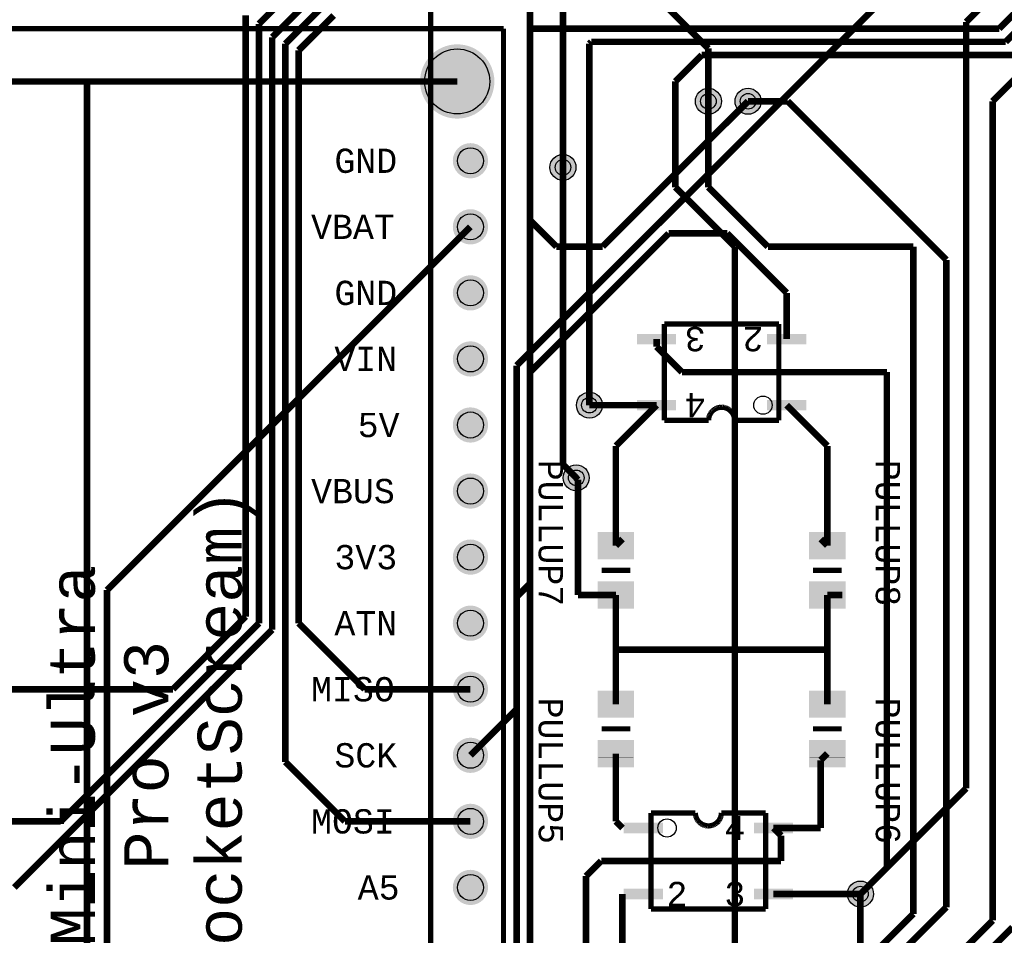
# Model space of a CAD drawing. Extents: x -3564 to 3564, y -2067 to 2176.
# Tile 8 of 21: x -1902 to -412, y -332 to 1054. Entities that reach past the tile are written whole.
import ezdxf
from ezdxf.enums import TextEntityAlignment as Align

# ---------------------------------------------------------------- set-up
doc = ezdxf.new("R2010")
doc.units = 0
for name, color, linetype in [('3D_INFO_BOTTOM', 3, 'CONTINUOUS'), ('3D_INFO_TOP', 1, 'CONTINUOUS'), ('COPPER_BOTTOM', 1, 'CONTINUOUS'), ('COPPER_TOP', 3, 'CONTINUOUS'), ('DRILL', 255, 'CONTINUOUS'), ('SILKSCREEN_BOTTOM', 6, 'CONTINUOUS'), ('SILKSCREEN_TOP', 4, 'CONTINUOUS'), ('SOLDER_MASK_BOTTOM', 212, 'CONTINUOUS'), ('SOLDER_MASK_TOP', 200, 'CONTINUOUS')]:
    doc.layers.add(name, color=color, linetype=linetype)
doc.styles.add('MONOTxtStyle', font='monotxt')

msp = doc.modelspace()

# ---------------------------------------------------------------- hatches: boundary and pattern name
at = {"layer": 'COPPER_BOTTOM'}
h = msp.add_hatch(color=256, dxfattribs=at)
edge = h.paths.add_edge_path()
edge.add_arc((-1240, 960), 56.212598, 0, 360)
edge = h.paths.add_edge_path()
edge.add_arc((-1240, 960), 49.212598, 0, 360)
h = msp.add_hatch(color=256, dxfattribs=at)
edge = h.paths.add_edge_path()
edge.add_arc((-860, 930), 19.685039, 0, 360)
edge = h.paths.add_edge_path()
edge.add_arc((-860, 930), 11.811024, 0, 360)
h = msp.add_hatch(color=256, dxfattribs=at)
edge = h.paths.add_edge_path()
edge.add_arc((-800, 930), 19.685039, 0, 360)
edge = h.paths.add_edge_path()
edge.add_arc((-800, 930), 11.811024, 0, 360)
h = msp.add_hatch(color=256, dxfattribs=at)
edge = h.paths.add_edge_path()
edge.add_arc((-1220, 840), 26.685039, 0, 360)
edge = h.paths.add_edge_path()
edge.add_arc((-1220, 840), 19.685039, 0, 360)
h = msp.add_hatch(color=256, dxfattribs=at)
edge = h.paths.add_edge_path()
edge.add_arc((-1080, 830), 19.685039, 0, 360)
edge = h.paths.add_edge_path()
edge.add_arc((-1080, 830), 11.811024, 0, 360)
h = msp.add_hatch(color=256, dxfattribs=at)
edge = h.paths.add_edge_path()
edge.add_arc((-1220, 740), 26.685039, 0, 360)
edge = h.paths.add_edge_path()
edge.add_arc((-1220, 740), 19.685039, 0, 360)
h = msp.add_hatch(color=256, dxfattribs=at)
edge = h.paths.add_edge_path()
edge.add_arc((-1220, 640), 26.685039, 0, 360)
edge = h.paths.add_edge_path()
edge.add_arc((-1220, 640), 19.685039, 0, 360)
h = msp.add_hatch(color=256, dxfattribs=at)
edge = h.paths.add_edge_path()
edge.add_arc((-1220, 540), 26.685039, 0, 360)
edge = h.paths.add_edge_path()
edge.add_arc((-1220, 540), 19.685039, 0, 360)
h = msp.add_hatch(color=256, dxfattribs=at)
edge = h.paths.add_edge_path()
edge.add_arc((-1040, 470), 19.685039, 0, 360)
edge = h.paths.add_edge_path()
edge.add_arc((-1040, 470), 11.811024, 0, 360)
h = msp.add_hatch(color=256, dxfattribs=at)
edge = h.paths.add_edge_path()
edge.add_arc((-1220, 440), 26.685039, 0, 360)
edge = h.paths.add_edge_path()
edge.add_arc((-1220, 440), 19.685039, 0, 360)
h = msp.add_hatch(color=256, dxfattribs=at)
edge = h.paths.add_edge_path()
edge.add_arc((-1060, 360), 19.685039, 0, 360)
edge = h.paths.add_edge_path()
edge.add_arc((-1060, 360), 11.811024, 0, 360)
h = msp.add_hatch(color=256, dxfattribs=at)
edge = h.paths.add_edge_path()
edge.add_arc((-1220, 340), 26.685039, 0, 360)
edge = h.paths.add_edge_path()
edge.add_arc((-1220, 340), 19.685039, 0, 360)
h = msp.add_hatch(color=256, dxfattribs=at)
edge = h.paths.add_edge_path()
edge.add_arc((-1220, 240), 26.685039, 0, 360)
edge = h.paths.add_edge_path()
edge.add_arc((-1220, 240), 19.685039, 0, 360)
h = msp.add_hatch(color=256, dxfattribs=at)
edge = h.paths.add_edge_path()
edge.add_arc((-1220, 140), 26.685039, 0, 360)
edge = h.paths.add_edge_path()
edge.add_arc((-1220, 140), 19.685039, 0, 360)
h = msp.add_hatch(color=256, dxfattribs=at)
edge = h.paths.add_edge_path()
edge.add_arc((-1220, 40), 26.685039, 0, 360)
edge = h.paths.add_edge_path()
edge.add_arc((-1220, 40), 19.685039, 0, 360)
h = msp.add_hatch(color=256, dxfattribs=at)
edge = h.paths.add_edge_path()
edge.add_arc((-1220, -60), 26.685039, 0, 360)
edge = h.paths.add_edge_path()
edge.add_arc((-1220, -60), 19.685039, 0, 360)
h = msp.add_hatch(color=256, dxfattribs=at)
edge = h.paths.add_edge_path()
edge.add_arc((-1220, -160), 26.685039, 0, 360)
edge = h.paths.add_edge_path()
edge.add_arc((-1220, -160), 19.685039, 0, 360)
h = msp.add_hatch(color=256, dxfattribs=at)
edge = h.paths.add_edge_path()
edge.add_arc((-1220, -260), 26.685039, 0, 360)
edge = h.paths.add_edge_path()
edge.add_arc((-1220, -260), 19.685039, 0, 360)
h = msp.add_hatch(color=256, dxfattribs=at)
edge = h.paths.add_edge_path()
edge.add_arc((-630, -270), 19.685039, 0, 360)
edge = h.paths.add_edge_path()
edge.add_arc((-630, -270), 11.811024, 0, 360)
at = {"layer": 'COPPER_TOP'}
h = msp.add_hatch(color=256, dxfattribs=at)
edge = h.paths.add_edge_path()
edge.add_arc((-1240, 960), 56.212598, 0, 360)
edge = h.paths.add_edge_path()
edge.add_arc((-1240, 960), 49.212598, 0, 360)
h = msp.add_hatch(color=256, dxfattribs=at)
edge = h.paths.add_edge_path()
edge.add_arc((-860, 930), 19.685039, 0, 360)
edge = h.paths.add_edge_path()
edge.add_arc((-860, 930), 11.811024, 0, 360)
h = msp.add_hatch(color=256, dxfattribs=at)
edge = h.paths.add_edge_path()
edge.add_arc((-800, 930), 19.685039, 0, 360)
edge = h.paths.add_edge_path()
edge.add_arc((-800, 930), 11.811024, 0, 360)
h = msp.add_hatch(color=256, dxfattribs=at)
edge = h.paths.add_edge_path()
edge.add_arc((-1220, 840), 26.685039, 0, 360)
edge = h.paths.add_edge_path()
edge.add_arc((-1220, 840), 19.685039, 0, 360)
h = msp.add_hatch(color=256, dxfattribs=at)
edge = h.paths.add_edge_path()
edge.add_arc((-1080, 830), 19.685039, 0, 360)
edge = h.paths.add_edge_path()
edge.add_arc((-1080, 830), 11.811024, 0, 360)
h = msp.add_hatch(color=256, dxfattribs=at)
edge = h.paths.add_edge_path()
edge.add_arc((-1220, 740), 26.685039, 0, 360)
edge = h.paths.add_edge_path()
edge.add_arc((-1220, 740), 19.685039, 0, 360)
h = msp.add_hatch(color=256, dxfattribs=at)
edge = h.paths.add_edge_path()
edge.add_arc((-1220, 640), 26.685039, 0, 360)
edge = h.paths.add_edge_path()
edge.add_arc((-1220, 640), 19.685039, 0, 360)
h = msp.add_hatch(color=256, dxfattribs=at)
edge = h.paths.add_edge_path()
edge.add_arc((-1220, 540), 26.685039, 0, 360)
edge = h.paths.add_edge_path()
edge.add_arc((-1220, 540), 19.685039, 0, 360)
h = msp.add_hatch(color=256, dxfattribs=at)
edge = h.paths.add_edge_path()
edge.add_arc((-1040, 470), 19.685039, 0, 360)
edge = h.paths.add_edge_path()
edge.add_arc((-1040, 470), 11.811024, 0, 360)
h = msp.add_hatch(color=256, dxfattribs=at)
edge = h.paths.add_edge_path()
edge.add_arc((-1220, 440), 26.685039, 0, 360)
edge = h.paths.add_edge_path()
edge.add_arc((-1220, 440), 19.685039, 0, 360)
h = msp.add_hatch(color=256, dxfattribs=at)
edge = h.paths.add_edge_path()
edge.add_arc((-1060, 360), 19.685039, 0, 360)
edge = h.paths.add_edge_path()
edge.add_arc((-1060, 360), 11.811024, 0, 360)
h = msp.add_hatch(color=256, dxfattribs=at)
edge = h.paths.add_edge_path()
edge.add_arc((-1220, 340), 26.685039, 0, 360)
edge = h.paths.add_edge_path()
edge.add_arc((-1220, 340), 19.685039, 0, 360)
h = msp.add_hatch(color=256, dxfattribs=at)
edge = h.paths.add_edge_path()
edge.add_arc((-1220, 240), 26.685039, 0, 360)
edge = h.paths.add_edge_path()
edge.add_arc((-1220, 240), 19.685039, 0, 360)
h = msp.add_hatch(color=256, dxfattribs=at)
edge = h.paths.add_edge_path()
edge.add_arc((-1220, 140), 26.685039, 0, 360)
edge = h.paths.add_edge_path()
edge.add_arc((-1220, 140), 19.685039, 0, 360)
h = msp.add_hatch(color=256, dxfattribs=at)
edge = h.paths.add_edge_path()
edge.add_arc((-1220, 40), 26.685039, 0, 360)
edge = h.paths.add_edge_path()
edge.add_arc((-1220, 40), 19.685039, 0, 360)
h = msp.add_hatch(color=256, dxfattribs=at)
edge = h.paths.add_edge_path()
edge.add_arc((-1220, -60), 26.685039, 0, 360)
edge = h.paths.add_edge_path()
edge.add_arc((-1220, -60), 19.685039, 0, 360)
h = msp.add_hatch(color=256, dxfattribs=at)
edge = h.paths.add_edge_path()
edge.add_arc((-1220, -160), 26.685039, 0, 360)
edge = h.paths.add_edge_path()
edge.add_arc((-1220, -160), 19.685039, 0, 360)
h = msp.add_hatch(color=256, dxfattribs=at)
edge = h.paths.add_edge_path()
edge.add_arc((-1220, -260), 26.685039, 0, 360)
edge = h.paths.add_edge_path()
edge.add_arc((-1220, -260), 19.685039, 0, 360)
h = msp.add_hatch(color=256, dxfattribs=at)
edge = h.paths.add_edge_path()
edge.add_arc((-630, -270), 19.685039, 0, 360)
edge = h.paths.add_edge_path()
edge.add_arc((-630, -270), 11.811024, 0, 360)
at = {"layer": 'DRILL'}
h = msp.add_hatch(color=255, dxfattribs=at)
edge = h.paths.add_edge_path()
edge.add_arc((-1240, 960), 49.212598, 0, 360)
h = msp.add_hatch(color=255, dxfattribs=at)
edge = h.paths.add_edge_path()
edge.add_arc((-860, 930), 11.811024, 0, 360)
h = msp.add_hatch(color=255, dxfattribs=at)
edge = h.paths.add_edge_path()
edge.add_arc((-800, 930), 11.811024, 0, 360)
h = msp.add_hatch(color=255, dxfattribs=at)
edge = h.paths.add_edge_path()
edge.add_arc((-1220, 840), 19.685039, 0, 360)
h = msp.add_hatch(color=255, dxfattribs=at)
edge = h.paths.add_edge_path()
edge.add_arc((-1080, 830), 11.811024, 0, 360)
h = msp.add_hatch(color=255, dxfattribs=at)
edge = h.paths.add_edge_path()
edge.add_arc((-1220, 740), 19.685039, 0, 360)
h = msp.add_hatch(color=255, dxfattribs=at)
edge = h.paths.add_edge_path()
edge.add_arc((-1220, 640), 19.685039, 0, 360)
h = msp.add_hatch(color=255, dxfattribs=at)
edge = h.paths.add_edge_path()
edge.add_arc((-1220, 540), 19.685039, 0, 360)
h = msp.add_hatch(color=255, dxfattribs=at)
edge = h.paths.add_edge_path()
edge.add_arc((-1040, 470), 11.811024, 0, 360)
h = msp.add_hatch(color=255, dxfattribs=at)
edge = h.paths.add_edge_path()
edge.add_arc((-1220, 440), 19.685039, 0, 360)
h = msp.add_hatch(color=255, dxfattribs=at)
edge = h.paths.add_edge_path()
edge.add_arc((-1220, 340), 19.685039, 0, 360)
h = msp.add_hatch(color=255, dxfattribs=at)
edge = h.paths.add_edge_path()
edge.add_arc((-1060, 360), 11.811024, 0, 360)
h = msp.add_hatch(color=255, dxfattribs=at)
edge = h.paths.add_edge_path()
edge.add_arc((-1220, 240), 19.685039, 0, 360)
h = msp.add_hatch(color=255, dxfattribs=at)
edge = h.paths.add_edge_path()
edge.add_arc((-1220, 140), 19.685039, 0, 360)
h = msp.add_hatch(color=255, dxfattribs=at)
edge = h.paths.add_edge_path()
edge.add_arc((-1220, 40), 19.685039, 0, 360)
h = msp.add_hatch(color=255, dxfattribs=at)
edge = h.paths.add_edge_path()
edge.add_arc((-1220, -60), 19.685039, 0, 360)
h = msp.add_hatch(color=255, dxfattribs=at)
edge = h.paths.add_edge_path()
edge.add_arc((-1220, -160), 19.685039, 0, 360)
h = msp.add_hatch(color=255, dxfattribs=at)
edge = h.paths.add_edge_path()
edge.add_arc((-1220, -260), 19.685039, 0, 360)
h = msp.add_hatch(color=255, dxfattribs=at)
edge = h.paths.add_edge_path()
edge.add_arc((-630, -270), 11.811024, 0, 360)
at = {"layer": 'SOLDER_MASK_BOTTOM'}
h = msp.add_hatch(color=256, dxfattribs=at)
edge = h.paths.add_edge_path()
edge.add_arc((-1240, 960), 56.212598, 0, 360)
edge = h.paths.add_edge_path()
edge.add_arc((-1240, 960), 49.212598, 0, 360)
h = msp.add_hatch(color=256, dxfattribs=at)
edge = h.paths.add_edge_path()
edge.add_arc((-860, 930), 19.685039, 0, 360)
h = msp.add_hatch(color=256, dxfattribs=at)
edge = h.paths.add_edge_path()
edge.add_arc((-800, 930), 19.685039, 0, 360)
h = msp.add_hatch(color=256, dxfattribs=at)
edge = h.paths.add_edge_path()
edge.add_arc((-1220, 840), 26.685039, 0, 360)
edge = h.paths.add_edge_path()
edge.add_arc((-1220, 840), 19.685039, 0, 360)
h = msp.add_hatch(color=256, dxfattribs=at)
edge = h.paths.add_edge_path()
edge.add_arc((-1080, 830), 19.685039, 0, 360)
h = msp.add_hatch(color=256, dxfattribs=at)
edge = h.paths.add_edge_path()
edge.add_arc((-1220, 740), 26.685039, 0, 360)
edge = h.paths.add_edge_path()
edge.add_arc((-1220, 740), 19.685039, 0, 360)
h = msp.add_hatch(color=256, dxfattribs=at)
edge = h.paths.add_edge_path()
edge.add_arc((-1220, 640), 26.685039, 0, 360)
edge = h.paths.add_edge_path()
edge.add_arc((-1220, 640), 19.685039, 0, 360)
h = msp.add_hatch(color=256, dxfattribs=at)
edge = h.paths.add_edge_path()
edge.add_arc((-1220, 540), 26.685039, 0, 360)
edge = h.paths.add_edge_path()
edge.add_arc((-1220, 540), 19.685039, 0, 360)
h = msp.add_hatch(color=256, dxfattribs=at)
edge = h.paths.add_edge_path()
edge.add_arc((-1040, 470), 19.685039, 0, 360)
h = msp.add_hatch(color=256, dxfattribs=at)
edge = h.paths.add_edge_path()
edge.add_arc((-1220, 440), 26.685039, 0, 360)
edge = h.paths.add_edge_path()
edge.add_arc((-1220, 440), 19.685039, 0, 360)
h = msp.add_hatch(color=256, dxfattribs=at)
edge = h.paths.add_edge_path()
edge.add_arc((-1060, 360), 19.685039, 0, 360)
h = msp.add_hatch(color=256, dxfattribs=at)
edge = h.paths.add_edge_path()
edge.add_arc((-1220, 340), 26.685039, 0, 360)
edge = h.paths.add_edge_path()
edge.add_arc((-1220, 340), 19.685039, 0, 360)
h = msp.add_hatch(color=256, dxfattribs=at)
edge = h.paths.add_edge_path()
edge.add_arc((-1220, 240), 26.685039, 0, 360)
edge = h.paths.add_edge_path()
edge.add_arc((-1220, 240), 19.685039, 0, 360)
h = msp.add_hatch(color=256, dxfattribs=at)
edge = h.paths.add_edge_path()
edge.add_arc((-1220, 140), 26.685039, 0, 360)
edge = h.paths.add_edge_path()
edge.add_arc((-1220, 140), 19.685039, 0, 360)
h = msp.add_hatch(color=256, dxfattribs=at)
edge = h.paths.add_edge_path()
edge.add_arc((-1220, 40), 26.685039, 0, 360)
edge = h.paths.add_edge_path()
edge.add_arc((-1220, 40), 19.685039, 0, 360)
h = msp.add_hatch(color=256, dxfattribs=at)
edge = h.paths.add_edge_path()
edge.add_arc((-1220, -60), 26.685039, 0, 360)
edge = h.paths.add_edge_path()
edge.add_arc((-1220, -60), 19.685039, 0, 360)
h = msp.add_hatch(color=256, dxfattribs=at)
edge = h.paths.add_edge_path()
edge.add_arc((-1220, -160), 26.685039, 0, 360)
edge = h.paths.add_edge_path()
edge.add_arc((-1220, -160), 19.685039, 0, 360)
h = msp.add_hatch(color=256, dxfattribs=at)
edge = h.paths.add_edge_path()
edge.add_arc((-1220, -260), 26.685039, 0, 360)
edge = h.paths.add_edge_path()
edge.add_arc((-1220, -260), 19.685039, 0, 360)
h = msp.add_hatch(color=256, dxfattribs=at)
edge = h.paths.add_edge_path()
edge.add_arc((-630, -270), 19.685039, 0, 360)
at = {"layer": 'SOLDER_MASK_TOP'}
h = msp.add_hatch(color=256, dxfattribs=at)
edge = h.paths.add_edge_path()
edge.add_arc((-1240, 960), 56.212598, 0, 360)
edge = h.paths.add_edge_path()
edge.add_arc((-1240, 960), 49.212598, 0, 360)
h = msp.add_hatch(color=256, dxfattribs=at)
edge = h.paths.add_edge_path()
edge.add_arc((-860, 930), 19.685039, 0, 360)
h = msp.add_hatch(color=256, dxfattribs=at)
edge = h.paths.add_edge_path()
edge.add_arc((-800, 930), 19.685039, 0, 360)
h = msp.add_hatch(color=256, dxfattribs=at)
edge = h.paths.add_edge_path()
edge.add_arc((-1220, 840), 26.685039, 0, 360)
edge = h.paths.add_edge_path()
edge.add_arc((-1220, 840), 19.685039, 0, 360)
h = msp.add_hatch(color=256, dxfattribs=at)
edge = h.paths.add_edge_path()
edge.add_arc((-1080, 830), 19.685039, 0, 360)
h = msp.add_hatch(color=256, dxfattribs=at)
edge = h.paths.add_edge_path()
edge.add_arc((-1220, 740), 26.685039, 0, 360)
edge = h.paths.add_edge_path()
edge.add_arc((-1220, 740), 19.685039, 0, 360)
h = msp.add_hatch(color=256, dxfattribs=at)
edge = h.paths.add_edge_path()
edge.add_arc((-1220, 640), 26.685039, 0, 360)
edge = h.paths.add_edge_path()
edge.add_arc((-1220, 640), 19.685039, 0, 360)
h = msp.add_hatch(color=256, dxfattribs=at)
edge = h.paths.add_edge_path()
edge.add_arc((-1220, 540), 26.685039, 0, 360)
edge = h.paths.add_edge_path()
edge.add_arc((-1220, 540), 19.685039, 0, 360)
h = msp.add_hatch(color=256, dxfattribs=at)
edge = h.paths.add_edge_path()
edge.add_arc((-1040, 470), 19.685039, 0, 360)
h = msp.add_hatch(color=256, dxfattribs=at)
edge = h.paths.add_edge_path()
edge.add_arc((-1220, 440), 26.685039, 0, 360)
edge = h.paths.add_edge_path()
edge.add_arc((-1220, 440), 19.685039, 0, 360)
h = msp.add_hatch(color=256, dxfattribs=at)
edge = h.paths.add_edge_path()
edge.add_arc((-1060, 360), 19.685039, 0, 360)
h = msp.add_hatch(color=256, dxfattribs=at)
edge = h.paths.add_edge_path()
edge.add_arc((-1220, 340), 26.685039, 0, 360)
edge = h.paths.add_edge_path()
edge.add_arc((-1220, 340), 19.685039, 0, 360)
h = msp.add_hatch(color=256, dxfattribs=at)
edge = h.paths.add_edge_path()
edge.add_arc((-1220, 240), 26.685039, 0, 360)
edge = h.paths.add_edge_path()
edge.add_arc((-1220, 240), 19.685039, 0, 360)
h = msp.add_hatch(color=256, dxfattribs=at)
edge = h.paths.add_edge_path()
edge.add_arc((-1220, 140), 26.685039, 0, 360)
edge = h.paths.add_edge_path()
edge.add_arc((-1220, 140), 19.685039, 0, 360)
h = msp.add_hatch(color=256, dxfattribs=at)
edge = h.paths.add_edge_path()
edge.add_arc((-1220, 40), 26.685039, 0, 360)
edge = h.paths.add_edge_path()
edge.add_arc((-1220, 40), 19.685039, 0, 360)
h = msp.add_hatch(color=256, dxfattribs=at)
edge = h.paths.add_edge_path()
edge.add_arc((-1220, -60), 26.685039, 0, 360)
edge = h.paths.add_edge_path()
edge.add_arc((-1220, -60), 19.685039, 0, 360)
h = msp.add_hatch(color=256, dxfattribs=at)
edge = h.paths.add_edge_path()
edge.add_arc((-1220, -160), 26.685039, 0, 360)
edge = h.paths.add_edge_path()
edge.add_arc((-1220, -160), 19.685039, 0, 360)
h = msp.add_hatch(color=256, dxfattribs=at)
edge = h.paths.add_edge_path()
edge.add_arc((-1220, -260), 26.685039, 0, 360)
edge = h.paths.add_edge_path()
edge.add_arc((-1220, -260), 19.685039, 0, 360)
h = msp.add_hatch(color=256, dxfattribs=at)
edge = h.paths.add_edge_path()
edge.add_arc((-630, -270), 19.685039, 0, 360)

# ---------------------------------------------------------------- linework, layer by layer
at = {"layer": '3D_INFO_BOTTOM', "color": 3, "const_width": 8}
msp.add_lwpolyline([(-1280, 1540), (-1280, -1600)], dxfattribs=at)
at = {"layer": '3D_INFO_TOP', "color": 1}
for points, const_width in [([(-1170, 1040), (-2170, 1040)], 8), ([(-1170, -1160), (-1170, 1040)], 8), ([(-753.385827, 592.834646), (-926.614173, 592.834646)], 8), ([(-926.614173, 592.834646), (-926.614173, 447.165354)], 8), ([(-753.385827, 447.165354), (-753.385827, 592.834646)], 8), ([(-856.125039, 458.45622), (-857.047717, 457.007874)], 8), ([(-855.079606, 459.818622), (-856.125039, 458.45622)], 8), ([(-853.919409, 461.084764), (-855.079606, 459.818622)], 8), ([(-852.653268, 462.244961), (-853.919409, 461.084764)], 8), ([(-851.290866, 463.290394), (-852.653268, 462.244961)], 8), ([(-849.84252, 464.213071), (-851.290866, 463.290394)], 8), ([(-848.319252, 465.006024), (-849.84252, 464.213071)], 8), ([(-846.732677, 465.663228), (-848.319252, 465.006024)], 8), ([(-845.094843, 466.179606), (-846.732677, 465.663228)], 8), ([(-843.418268, 466.551299), (-845.094843, 466.179606)], 8), ([(-841.71563, 466.775472), (-843.418268, 466.551299)], 8), ([(-840, 466.850394), (-841.71563, 466.775472)], 8), ([(-838.284331, 466.775472), (-840, 466.850394)], 8), ([(-836.581693, 466.551299), (-838.284331, 466.775472)], 8), ([(-834.905118, 466.179606), (-836.581693, 466.551299)], 8), ([(-833.267283, 465.663228), (-834.905118, 466.179606)], 8), ([(-831.680709, 465.006024), (-833.267283, 465.663228)], 8), ([(-830.15748, 464.213071), (-831.680709, 465.006024)], 8), ([(-828.709094, 463.290394), (-830.15748, 464.213071)], 8), ([(-827.346693, 462.244961), (-828.709094, 463.290394)], 8), ([(-826.080551, 461.084764), (-827.346693, 462.244961)], 8), ([(-824.920354, 459.818622), (-826.080551, 461.084764)], 8), ([(-823.874921, 458.45622), (-824.920354, 459.818622)], 8), ([(-822.952244, 457.007874), (-823.874921, 458.45622)], 8), ([(-926.614173, 447.165354), (-859.685039, 447.165354)], 8), ([(-859.610118, 448.880984), (-859.685039, 447.165354)], 8), ([(-859.685039, 447.165354), (-859.685039, 447.165354)], 8), ([(-859.385945, 450.583622), (-859.610118, 448.880984)], 8), ([(-859.014252, 452.260197), (-859.385945, 450.583622)], 8), ([(-858.497874, 453.898031), (-859.014252, 452.260197)], 8), ([(-857.840669, 455.484606), (-858.497874, 453.898031)], 8), ([(-857.047717, 457.007874), (-857.840669, 455.484606)], 8), ([(-822.159291, 455.484606), (-822.952244, 457.007874)], 8), ([(-821.502087, 453.898031), (-822.159291, 455.484606)], 8), ([(-820.985709, 452.260197), (-821.502087, 453.898031)], 8), ([(-820.614016, 450.583622), (-820.985709, 452.260197)], 8), ([(-820.389843, 448.880984), (-820.614016, 450.583622)], 8), ([(-820.314961, 447.165354), (-820.389843, 448.880984)], 8), ([(-820.314961, 447.165354), (-753.385827, 447.165354)], 8), ([(-1026.574803, 263.307087), (-1026.574803, 176.692913)], 0.03937), ([(-973.425197, 263.307087), (-1026.574803, 263.307087)], 0.03937), ([(-973.425197, 176.692913), (-973.425197, 263.307087)], 0.03937), ([(-706.574803, 263.307087), (-706.574803, 176.692913)], 0.03937), ([(-653.425197, 263.307087), (-706.574803, 263.307087)], 0.03937), ([(-653.425197, 176.692913), (-653.425197, 263.307087)], 0.03937), ([(-1026.574803, 176.692913), (-973.425197, 176.692913)], 0.03937), ([(-706.574803, 176.692913), (-653.425197, 176.692913)], 0.03937), ([(-1026.574803, 23.307087), (-1026.574803, -63.307087)], 0.03937), ([(-973.425197, 23.307087), (-1026.574803, 23.307087)], 0.03937), ([(-973.425197, -63.307087), (-973.425197, 23.307087)], 0.03937), ([(-706.574803, 23.307087), (-706.574803, -63.307087)], 0.03937), ([(-653.425197, 23.307087), (-706.574803, 23.307087)], 0.03937), ([(-653.425197, -63.307087), (-653.425197, 23.307087)], 0.03937), ([(-1026.574803, -63.307087), (-973.425197, -63.307087)], 0.03937), ([(-706.574803, -63.307087), (-653.425197, -63.307087)], 0.03937), ([(-946.614173, -147.165354), (-946.614173, -292.834646)], 8), ([(-879.685039, -147.165354), (-946.614173, -147.165354)], 8), ([(-879.685039, -147.165354), (-879.610118, -148.880984)], 8), ([(-879.610118, -148.880984), (-879.385945, -150.583622)], 8), ([(-879.385945, -150.583622), (-879.014252, -152.260197)], 8), ([(-879.014252, -152.260197), (-878.497874, -153.898031)], 8), ([(-841.502087, -153.898031), (-840.985709, -152.260197)], 8), ([(-840.985709, -152.260197), (-840.614016, -150.583622)], 8), ([(-840.614016, -150.583622), (-840.389843, -148.880984)], 8), ([(-840.389843, -148.880984), (-840.314961, -147.165354)], 8), ([(-840.314961, -147.165354), (-840.314961, -147.165354)], 8), ([(-773.385827, -147.165354), (-840.314961, -147.165354)], 8), ([(-773.385827, -292.834646), (-773.385827, -147.165354)], 8), ([(-878.497874, -153.898031), (-877.840669, -155.484606)], 8), ([(-877.840669, -155.484606), (-877.047717, -157.007835)], 8), ([(-877.047717, -157.007835), (-876.125039, -158.45622)], 8), ([(-876.125039, -158.45622), (-875.079606, -159.818622)], 8), ([(-875.079606, -159.818622), (-873.919409, -161.084764)], 8), ([(-873.919409, -161.084764), (-872.653268, -162.244961)], 8), ([(-872.653268, -162.244961), (-871.290866, -163.290394)], 8), ([(-871.290866, -163.290394), (-869.84252, -164.213071)], 8), ([(-869.84252, -164.213071), (-868.319252, -165.006024)], 8), ([(-868.319252, -165.006024), (-866.732677, -165.663228)], 8), ([(-866.732677, -165.663228), (-865.094843, -166.179606)], 8), ([(-865.094843, -166.179606), (-863.418268, -166.551299)], 8), ([(-863.418268, -166.551299), (-861.71563, -166.775472)], 8), ([(-861.71563, -166.775472), (-860, -166.850394)], 8), ([(-860, -166.850394), (-858.284331, -166.775472)], 8), ([(-858.284331, -166.775472), (-856.581693, -166.551299)], 8), ([(-856.581693, -166.551299), (-854.905118, -166.179606)], 8), ([(-854.905118, -166.179606), (-853.267283, -165.663228)], 8), ([(-853.267283, -165.663228), (-851.680709, -165.006024)], 8), ([(-851.680709, -165.006024), (-850.15748, -164.213071)], 8), ([(-850.15748, -164.213071), (-848.709094, -163.290394)], 8), ([(-848.709094, -163.290394), (-847.346693, -162.244961)], 8), ([(-847.346693, -162.244961), (-846.080551, -161.084764)], 8), ([(-846.080551, -161.084764), (-844.920354, -159.818622)], 8), ([(-844.920354, -159.818622), (-843.874921, -158.45622)], 8), ([(-843.874921, -158.45622), (-842.952244, -157.007874)], 8), ([(-842.952244, -157.007874), (-842.159291, -155.484606)], 8), ([(-842.159291, -155.484606), (-841.502087, -153.898031)], 8), ([(-946.614173, -292.834646), (-773.385827, -292.834646)], 8)]:
    msp.add_lwpolyline(points, dxfattribs=dict(at, const_width=const_width))
for centre in [(-777.491732, 470), (-922.508268, -170)]:
    msp.add_circle(centre, 13.84252, dxfattribs=at)
at = {"layer": 'COPPER_BOTTOM', "color": 1, "const_width": 10}
for points in [[(-420, 1040), (-220, 1240)], [(-410, 1020), (-190, 1240)], [(-1467.087795, 1120), (-1540, 1047.083858)], [(-1520, 1027.070866), (-1447.070866, 1100)], [(-1437.070866, 1080), (-1500, 1017.070866)], [(-1560, 150), (-1560, 1060)], [(-1427.072441, 1060), (-1480, 1007.074016)], [(-1540, 140), (-1540, 1047.083858)], [(-1127.071102, 1040), (-1130, 1037.071102)], [(-1127.071102, 1040), (-420, 1040)], [(-1520, 130), (-1520, 1027.070866)], [(-1130, 1037.071102), (-1130, 200)], [(-1500, 1017.070866), (-1500, -70)], [(-1037.071102, 1020), (-1040, 1017.071102)], [(-1040, 1017.071102), (-1040, 470)], [(-410, 1020), (-1037.071102, 1020)], [(-1480, 140), (-1480, 1007.074016)], [(-910, 960), (-870, 1000)], [(-870, 1000), (-390, 1000)], [(-910, 800), (-910, 960)], [(-860, 930), (-860, 800)], [(-800, 930), (-740, 930)], [(-740, 930), (-500, 690)], [(-1080, 830), (-1080, 380)], [(-820, 710), (-910, 800)], [(-860, 800), (-770, 710)], [(-820, -350), (-820, 710)], [(-770, 710), (-550, 710)], [(-550, 710), (-550, -300)], [(-500, 690), (-500, -290)], [(-1080, 380), (-1060, 360)], [(-1130, 200), (-1150, 180)], [(-1150, -1170), (-1150, 180)], [(-1670, 40), (-1560, 150)], [(-1910, -260), (-1520, 130)], [(-1840, -160), (-1540, 140)], [(-1380, 40), (-1480, 140)], [(-2120, 40), (-1670, 40)], [(-1380, 40), (-1220, 40)], [(-1500, -70), (-1410, -160)], [(-1840, -160), (-2120, -160)], [(-1410, -160), (-1220, -160)], [(-630, -350), (-630, -270)], [(-550, -300), (-1000, -750)], [(-500, -290), (-770, -560)]]:
    msp.add_lwpolyline(points, dxfattribs=at)
at = {"layer": 'COPPER_TOP', "color": 3, "const_width": 10}
for points in [[(-1150, 530), (-100, 1580)], [(40, 1560), (-470, 1050)], [(-430, 930), (10, 1370)], [(-1050, 1200), (-860, 1010)], [(-1130, 750), (-1130, 1157.071102)], [(-1080, 830), (-1080, 1147.071102)], [(-470, 1050), (-470, -110)], [(-860, 1010), (-860, 930)], [(-1240, 960), (-2090, 960)], [(-1800, -1070), (-1800, 957.071102)], [(-1020, 710), (-800, 930)], [(-430, -310), (-430, 930)], [(-1220, 740), (-1770, 190)], [(-1130, 750), (-1090, 710)], [(-1130, 520), (-920, 730)], [(-920, 730), (-831.574803, 730)], [(-831.574803, 730), (-741.574803, 640)], [(-1090, 710), (-1020, 710)], [(-741.574803, 640), (-741.574803, 570)], [(-938.425197, 570), (-938.425197, 558.425197)], [(-938.425197, 558.425197), (-900, 520)], [(-1150, 10), (-1150, 530)], [(-1130, -407.071102), (-1130, 520)], [(-900, 520), (-590, 520)], [(-590, 520), (-590, -230)], [(-1040, 470), (-938.425197, 470)], [(-1000, 408.425197), (-938.425197, 470)], [(-741.574803, 470), (-680, 408.425197)], [(-1000, 257.401575), (-1000, 408.425197)], [(-680, 408.425197), (-680, 257.401575)], [(-1057.401575, 357.071102), (-1060.330472, 360)], [(-1057.401575, 182.598425), (-1057.401575, 357.071102)], [(-990, 267.401575), (-1000, 257.401575)], [(-690, 267.401575), (-680, 257.401575)], [(-1770, 190), (-1770, -880)], [(-1000, 182.598425), (-1057.401575, 182.598425)], [(-1000, 182.598425), (-1000, 17.401575)], [(-680, 17.401575), (-680, 182.598425)], [(-657.401575, 182.598425), (-680, 182.598425)], [(-1000, 100), (-680, 100)], [(-1150, 10), (-1220, -60)], [(-1000, -57.401575), (-1000, -160)], [(-690, -67.401575), (-680, -57.401575)], [(-690, -170), (-690, -67.401575)], [(-470, -110), (-630, -270)], [(-1000, -160), (-990, -170)], [(-761.574803, -170), (-690, -170)], [(-750, -181.574803), (-761.574803, -170)], [(-750, -220), (-750, -181.574803)], [(-1045, -242.92874), (-1022.07126, -220)], [(-1022.07126, -220), (-750, -220)], [(-1045, -242.92874), (-1045, -507.071102)], [(-990, -270), (-990, -497.071102)], [(-761.574803, -270), (-630, -270)], [(-675, -555), (-430, -310)], [(-400, -320.393701), (-670, -590.393701)]]:
    msp.add_lwpolyline(points, dxfattribs=at)
at = {"layer": 'COPPER_TOP'}
for points in [[(-967.952756, 562.125984), (-967.952756, 577.874016), (-908.897638, 562.125984), (-908.897638, 577.874016)], [(-771.102362, 562.125984), (-771.102362, 577.874016), (-712.047244, 562.125984), (-712.047244, 577.874016)], [(-967.952756, 462.125984), (-967.952756, 477.874016), (-908.897638, 462.125984), (-908.897638, 477.874016)], [(-771.102362, 462.125984), (-771.102362, 477.874016), (-712.047244, 462.125984), (-712.047244, 477.874016)], [(-1027.559055, 236.732283), (-1027.559055, 278.070866), (-972.440945, 236.732283), (-972.440945, 278.070866)], [(-707.559055, 236.732283), (-707.559055, 278.070866), (-652.440945, 236.732283), (-652.440945, 278.070866)], [(-1027.559055, 161.929134), (-1027.559055, 203.267717), (-972.440945, 161.929134), (-972.440945, 203.267717)], [(-707.559055, 161.929134), (-707.559055, 203.267717), (-652.440945, 161.929134), (-652.440945, 203.267717)], [(-1027.559055, -3.267717), (-1027.559055, 38.070866), (-972.440945, -3.267717), (-972.440945, 38.070866)], [(-707.559055, -3.267717), (-707.559055, 38.070866), (-652.440945, -3.267717), (-652.440945, 38.070866)], [(-1027.559055, -78.070866), (-1027.559055, -36.732283), (-972.440945, -78.070866), (-972.440945, -36.732283)], [(-707.559055, -78.070866), (-707.559055, -36.732283), (-652.440945, -78.070866), (-652.440945, -36.732283)], [(-987.952756, -177.874016), (-987.952756, -162.125984), (-928.897638, -177.874016), (-928.897638, -162.125984)], [(-791.102362, -177.874016), (-791.102362, -162.125984), (-732.047244, -177.874016), (-732.047244, -162.125984)], [(-987.952756, -277.874016), (-987.952756, -262.125984), (-928.897638, -277.874016), (-928.897638, -262.125984)], [(-791.102362, -277.874016), (-791.102362, -262.125984), (-732.047244, -277.874016), (-732.047244, -262.125984)]]:
    msp.add_solid(points, dxfattribs=at)
at = {"layer": 'DRILL', "color": 255}
for centre, radius in [((-1240, 960), 49.212598), ((-860, 930), 11.811024), ((-800, 930), 11.811024), ((-1220, 840), 19.685039), ((-1080, 830), 11.811024), ((-1220, 740), 19.685039), ((-1220, 640), 19.685039), ((-1220, 540), 19.685039), ((-1040, 470), 11.811024), ((-1220, 440), 19.685039), ((-1220, 340), 19.685039), ((-1060, 360), 11.811024), ((-1220, 240), 19.685039), ((-1220, 140), 19.685039), ((-1220, 40), 19.685039), ((-1220, -60), 19.685039), ((-1220, -160), 19.685039), ((-1220, -260), 19.685039), ((-630, -270), 11.811024)]:
    msp.add_circle(centre, radius, dxfattribs=at)
at = {"layer": 'SILKSCREEN_BOTTOM', "color": 6, "const_width": 8}
msp.add_lwpolyline([(-1280, 1540), (-1280, -1600)], dxfattribs=at)
at = {"layer": 'SILKSCREEN_TOP', "color": 4}
for points, const_width in [([(-1170, 1040), (-2170, 1040)], 8), ([(-1170, -1160), (-1170, 1040)], 8), ([(-753.385827, 592.834646), (-926.614173, 592.834646)], 8), ([(-926.614173, 592.834646), (-926.614173, 447.165354)], 8), ([(-753.385827, 447.165354), (-753.385827, 592.834646)], 8), ([(-856.125039, 458.45622), (-857.047717, 457.007874)], 8), ([(-855.079606, 459.818622), (-856.125039, 458.45622)], 8), ([(-853.919409, 461.084764), (-855.079606, 459.818622)], 8), ([(-852.653268, 462.244961), (-853.919409, 461.084764)], 8), ([(-851.290866, 463.290394), (-852.653268, 462.244961)], 8), ([(-849.84252, 464.213071), (-851.290866, 463.290394)], 8), ([(-848.319252, 465.006024), (-849.84252, 464.213071)], 8), ([(-846.732677, 465.663228), (-848.319252, 465.006024)], 8), ([(-845.094843, 466.179606), (-846.732677, 465.663228)], 8), ([(-843.418268, 466.551299), (-845.094843, 466.179606)], 8), ([(-841.71563, 466.775472), (-843.418268, 466.551299)], 8), ([(-840, 466.850394), (-841.71563, 466.775472)], 8), ([(-838.284331, 466.775472), (-840, 466.850394)], 8), ([(-836.581693, 466.551299), (-838.284331, 466.775472)], 8), ([(-834.905118, 466.179606), (-836.581693, 466.551299)], 8), ([(-833.267283, 465.663228), (-834.905118, 466.179606)], 8), ([(-831.680709, 465.006024), (-833.267283, 465.663228)], 8), ([(-830.15748, 464.213071), (-831.680709, 465.006024)], 8), ([(-828.709094, 463.290394), (-830.15748, 464.213071)], 8), ([(-827.346693, 462.244961), (-828.709094, 463.290394)], 8), ([(-826.080551, 461.084764), (-827.346693, 462.244961)], 8), ([(-824.920354, 459.818622), (-826.080551, 461.084764)], 8), ([(-823.874921, 458.45622), (-824.920354, 459.818622)], 8), ([(-822.952244, 457.007874), (-823.874921, 458.45622)], 8), ([(-926.614173, 447.165354), (-859.685039, 447.165354)], 8), ([(-859.610118, 448.880984), (-859.685039, 447.165354)], 8), ([(-859.685039, 447.165354), (-859.685039, 447.165354)], 8), ([(-859.385945, 450.583622), (-859.610118, 448.880984)], 8), ([(-859.014252, 452.260197), (-859.385945, 450.583622)], 8), ([(-858.497874, 453.898031), (-859.014252, 452.260197)], 8), ([(-857.840669, 455.484606), (-858.497874, 453.898031)], 8), ([(-857.047717, 457.007874), (-857.840669, 455.484606)], 8), ([(-822.159291, 455.484606), (-822.952244, 457.007874)], 8), ([(-821.502087, 453.898031), (-822.159291, 455.484606)], 8), ([(-820.985709, 452.260197), (-821.502087, 453.898031)], 8), ([(-820.614016, 450.583622), (-820.985709, 452.260197)], 8), ([(-820.389843, 448.880984), (-820.614016, 450.583622)], 8), ([(-820.314961, 447.165354), (-820.389843, 448.880984)], 8), ([(-820.314961, 447.165354), (-753.385827, 447.165354)], 8), ([(-978.346457, 220), (-1021.653543, 220)], 7.874016), ([(-978.346457, 220), (-1021.653543, 220)], 7.874016), ([(-658.346457, 220), (-701.653543, 220)], 7.874016), ([(-658.346457, 220), (-701.653543, 220)], 7.874016), ([(-1021.653543, -20), (-978.346457, -20)], 7.874016), ([(-1021.653543, -20), (-978.346457, -20)], 7.874016), ([(-701.653543, -20), (-658.346457, -20)], 7.874016), ([(-701.653543, -20), (-658.346457, -20)], 7.874016), ([(-946.614173, -147.165354), (-946.614173, -292.834646)], 8), ([(-879.685039, -147.165354), (-946.614173, -147.165354)], 8), ([(-879.685039, -147.165354), (-879.610118, -148.880984)], 8), ([(-879.610118, -148.880984), (-879.385945, -150.583622)], 8), ([(-879.385945, -150.583622), (-879.014252, -152.260197)], 8), ([(-879.014252, -152.260197), (-878.497874, -153.898031)], 8), ([(-841.502087, -153.898031), (-840.985709, -152.260197)], 8), ([(-840.985709, -152.260197), (-840.614016, -150.583622)], 8), ([(-840.614016, -150.583622), (-840.389843, -148.880984)], 8), ([(-840.389843, -148.880984), (-840.314961, -147.165354)], 8), ([(-840.314961, -147.165354), (-840.314961, -147.165354)], 8), ([(-773.385827, -147.165354), (-840.314961, -147.165354)], 8), ([(-773.385827, -292.834646), (-773.385827, -147.165354)], 8), ([(-878.497874, -153.898031), (-877.840669, -155.484606)], 8), ([(-877.840669, -155.484606), (-877.047717, -157.007835)], 8), ([(-877.047717, -157.007835), (-876.125039, -158.45622)], 8), ([(-876.125039, -158.45622), (-875.079606, -159.818622)], 8), ([(-875.079606, -159.818622), (-873.919409, -161.084764)], 8), ([(-873.919409, -161.084764), (-872.653268, -162.244961)], 8), ([(-872.653268, -162.244961), (-871.290866, -163.290394)], 8), ([(-871.290866, -163.290394), (-869.84252, -164.213071)], 8), ([(-869.84252, -164.213071), (-868.319252, -165.006024)], 8), ([(-868.319252, -165.006024), (-866.732677, -165.663228)], 8), ([(-866.732677, -165.663228), (-865.094843, -166.179606)], 8), ([(-865.094843, -166.179606), (-863.418268, -166.551299)], 8), ([(-863.418268, -166.551299), (-861.71563, -166.775472)], 8), ([(-861.71563, -166.775472), (-860, -166.850394)], 8), ([(-860, -166.850394), (-858.284331, -166.775472)], 8), ([(-858.284331, -166.775472), (-856.581693, -166.551299)], 8), ([(-856.581693, -166.551299), (-854.905118, -166.179606)], 8), ([(-854.905118, -166.179606), (-853.267283, -165.663228)], 8), ([(-853.267283, -165.663228), (-851.680709, -165.006024)], 8), ([(-851.680709, -165.006024), (-850.15748, -164.213071)], 8), ([(-850.15748, -164.213071), (-848.709094, -163.290394)], 8), ([(-848.709094, -163.290394), (-847.346693, -162.244961)], 8), ([(-847.346693, -162.244961), (-846.080551, -161.084764)], 8), ([(-846.080551, -161.084764), (-844.920354, -159.818622)], 8), ([(-844.920354, -159.818622), (-843.874921, -158.45622)], 8), ([(-843.874921, -158.45622), (-842.952244, -157.007874)], 8), ([(-842.952244, -157.007874), (-842.159291, -155.484606)], 8), ([(-842.159291, -155.484606), (-841.502087, -153.898031)], 8), ([(-946.614173, -292.834646), (-773.385827, -292.834646)], 8)]:
    msp.add_lwpolyline(points, dxfattribs=dict(at, const_width=const_width))
for centre in [(-777.491732, 470), (-922.508268, -170)]:
    msp.add_circle(centre, 13.84252, dxfattribs=at)
at = {"layer": 'SOLDER_MASK_BOTTOM'}
for centre in [(-860, 930), (-800, 930), (-1080, 830), (-1040, 470), (-1060, 360), (-630, -270)]:
    msp.add_circle(centre, 19.685039, dxfattribs=at)
at = {"layer": 'SOLDER_MASK_TOP'}
for centre in [(-860, 930), (-800, 930), (-1080, 830), (-1040, 470), (-1060, 360), (-630, -270)]:
    msp.add_circle(centre, 19.685039, dxfattribs=at)
for points in [[(-967.952756, 562.125984), (-967.952756, 577.874016), (-908.897638, 562.125984), (-908.897638, 577.874016)], [(-771.102362, 562.125984), (-771.102362, 577.874016), (-712.047244, 562.125984), (-712.047244, 577.874016)], [(-967.952756, 462.125984), (-967.952756, 477.874016), (-908.897638, 462.125984), (-908.897638, 477.874016)], [(-771.102362, 462.125984), (-771.102362, 477.874016), (-712.047244, 462.125984), (-712.047244, 477.874016)], [(-1027.559055, 236.732283), (-1027.559055, 278.070866), (-972.440945, 236.732283), (-972.440945, 278.070866)], [(-707.559055, 236.732283), (-707.559055, 278.070866), (-652.440945, 236.732283), (-652.440945, 278.070866)], [(-1027.559055, 161.929134), (-1027.559055, 203.267717), (-972.440945, 161.929134), (-972.440945, 203.267717)], [(-707.559055, 161.929134), (-707.559055, 203.267717), (-652.440945, 161.929134), (-652.440945, 203.267717)], [(-1027.559055, -3.267717), (-1027.559055, 38.070866), (-972.440945, -3.267717), (-972.440945, 38.070866)], [(-707.559055, -3.267717), (-707.559055, 38.070866), (-652.440945, -3.267717), (-652.440945, 38.070866)], [(-1027.559055, -78.070866), (-1027.559055, -36.732283), (-972.440945, -78.070866), (-972.440945, -36.732283)], [(-707.559055, -78.070866), (-707.559055, -36.732283), (-652.440945, -78.070866), (-652.440945, -36.732283)], [(-987.952756, -177.874016), (-987.952756, -162.125984), (-928.897638, -177.874016), (-928.897638, -162.125984)], [(-791.102362, -177.874016), (-791.102362, -162.125984), (-732.047244, -177.874016), (-732.047244, -162.125984)], [(-987.952756, -277.874016), (-987.952756, -262.125984), (-928.897638, -277.874016), (-928.897638, -262.125984)], [(-791.102362, -277.874016), (-791.102362, -262.125984), (-732.047244, -277.874016), (-732.047244, -262.125984)]]:
    msp.add_solid(points, dxfattribs=at)

# ---------------------------------------------------------------- texts
at = {"layer": 'SILKSCREEN_TOP', "style": 'MONOTxtStyle', "width": 0.995556}
for s, p in [('GND', (-1425.826772, 840)), ('VBAT', (-1461.102362, 740)), ('GND', (-1425.826772, 640)), ('VIN', (-1425.826772, 540)), ('5V', (-1390.551181, 440)), ('VBUS', (-1461.102362, 340)), ('3V3', (-1425.826772, 240)), ('ATN', (-1425.826772, 140)), ('MISO', (-1461.102362, 40)), ('SCK', (-1425.826772, -60)), ('MOSI', (-1461.102362, -160)), ('A5', (-1390.551181, -260))]:
    msp.add_text(s, height=36.745407, dxfattribs=at).set_placement(p, align=Align.MIDDLE_LEFT)
for s, p in [('3', (-880, 570)), ('2', (-792.440945, 570)), ('4', (-880, 470))]:
    msp.add_text(s, height=36.745407, rotation=180, dxfattribs=at).set_placement(p, align=Align.MIDDLE_CENTER)
for s, p in [('PULLUP7', (-1080, 276.535433)), ('PULLUP8', (-570, 276.535433)), ('PULLUP5', (-1080, -83.464567)), ('PULLUP6', (-570, -83.464567))]:
    msp.add_text(s, height=36.745407, rotation=270, dxfattribs=at).set_placement(p, align=Align.TOP_CENTER)
for s, p in [('4', (-820, -170)), ('2', (-907.559055, -270)), ('3', (-820, -270))]:
    msp.add_text(s, height=36.745407, dxfattribs=at).set_placement(p, align=Align.MIDDLE_CENTER)
at = {"layer": 'SILKSCREEN_TOP', "insert": (-1700, -60), "char_height": 66.666667, "width": 400, "attachment_point": 5, "rotation": 90, "style": 'MONOTxtStyle'}
msp.add_mtext('Mini-Ultra Pro v3\\P(RocketScream)', dxfattribs=at)

doc.saveas('drawing.dxf')
